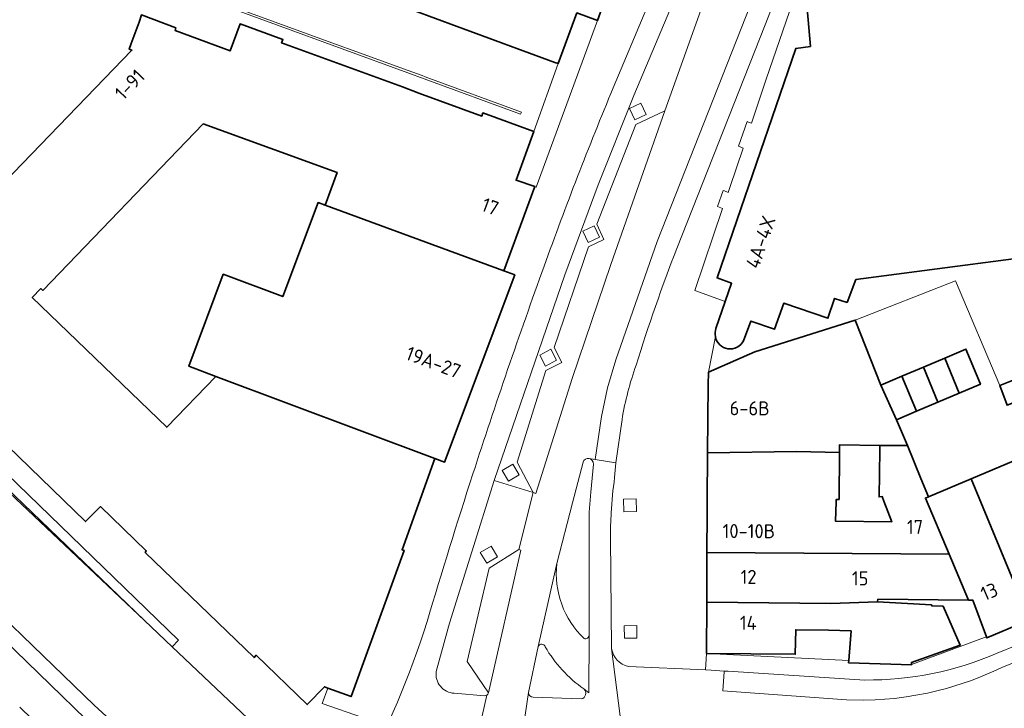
# Model space of a CAD drawing. Extents: x 152761 to 155748, y 459947 to 462743.
# Tile 244 of 256: x 154744 to 154838, y 462343 to 462409. Entities that reach past the tile are written whole.
import ezdxf
from ezdxf.enums import TextEntityAlignment as Align

# ---------------------------------------------------------------- set-up
doc = ezdxf.new("R2010")
doc.units = 0
doc.header["$LTSCALE"] = 0.75
doc.linetypes.add('AM-AS', pattern=[16, 10, -2, 2, -2])
for name, color, linetype, lineweight in [('B-RO-AM-AS_SPOOR-G', 251, 'AM-AS', 18), ('B-RO-GR-GROENVOORZIENING-GV', 251, 'CONTINUOUS', 18), ('B-RO-GR-HAAG-GV', 251, 'CONTINUOUS', 13), ('B-RO-IE-TERREINAFSCHEIDING_KUNSTMATIG_MUUR-G', 251, 'IE-TERREINAFSCHEIDING-KUNSTMATIG-DICHT', 18), ('B-RO-IE-TERREINAFSCHEIDING_KUNSTMATIG_MUUR-GV', 251, 'CONTINUOUS', 18), ('B-RO-OG-BEBOUWING-GV', 6, 'CONTINUOUS', 35), ('B-RO-OG-BEBOUWING-T18', 1, 'CONTINUOUS', 18), ('B-RO-OG-TERREIN_CULTUURSCHEIDING-GV', 251, 'CONTINUOUS', 18), ('B-RO-VH-VERHARDING_ASFALT-GV', 251, 'CONTINUOUS', 18), ('B-RO-VH-VERHARDING_BETONSTRAATSTEEN-GV', 251, 'CONTINUOUS', 18), ('B-RO-VH-VERHARDING_HALFVERHARDING-GV', 251, 'CONTINUOUS', 18), ('B-RO-VH-VERHARDING_STRAATBAKSTEEN-GV', 251, 'CONTINUOUS', 18), ('B-RO-VH-VERHARDING_TEGEL-GV', 251, 'CONTINUOUS', 18)]:
    doc.layers.add(name, color=color, linetype=linetype, lineweight=lineweight)
doc.styles.add('NLCS-ISO-M200-T18', font='NLCS-ISO.ttf', dxfattribs={"height": 0.36})
doc.linetypes.add('IE-TERREINAFSCHEIDING-KUNSTMATIG-DICHT', pattern='A,8,-1,[82,NLCS.SHX,S=0.75,R=90,X=0,Y=0],-1', length=10)

msp = doc.modelspace()

# ---------------------------------------------------------------- linework, layer by layer
at = {"layer": 'B-RO-AM-AS_SPOOR-G', "flags": 128}
msp.add_lwpolyline([(155681.987, 461195.763), (155672.897, 461211.998), (155658.384, 461238), (155648.351, 461255.973), (155631.803, 461285.539), (155617.005, 461312.012), (155604.143, 461335.108), (155586.106, 461367.342), (155573.02, 461390.792), (155559.991, 461413.975), (155544.73, 461441.297), (155529.591, 461468.574), (155516.181, 461492.539), (155500.425, 461520.67), (155487.311, 461544.201), (155472.908, 461569.975), (155459.676, 461593.56), (155452.428, 461606.124), (155446.443, 461616.221), (155440.009, 461626.758), (155432.431, 461638.783), (155427.999, 461645.62), (155419.637, 461658.231), (155411.687, 461669.817), (155404.43, 461680.083), (155396.489, 461691.108), (155386.222, 461704.969), (155375.934, 461718.105), (155367.385, 461728.826), (155358.538, 461739.712), (155349.636, 461750.151), (155339.349, 461762.035), (155326.593, 461776.143), (155315.623, 461787.804), (155302.965, 461800.863), (155286.683, 461817.004), (155279.088, 461824.405), (155265.87, 461837.192), (155251.91, 461850.736), (155235.055, 461867.015), (155223.768, 461877.851), (155210.731, 461890.47), (155196.665, 461904.045), (155180.515, 461919.578), (155162.215, 461937.301), (155146.061, 461952.951), (155129.233, 461969.126), (155112.429, 461985.449), (155089.419, 462007.664), (155069.182, 462027.224), (155049.179, 462046.54), (155031.327, 462063.779), (155013.24, 462081.298), (154991.538, 462102.251), (154971.216, 462121.853), (154947.336, 462145.018), (154926.087, 462165.465), (154903.331, 462187.394), (154885.668, 462204.449), (154866.26, 462223.265), (154854.532, 462234.618), (154837.057, 462251.563), (154828.307, 462260.46), (154819.869, 462269.224), (154807.197, 462281.919), (154798.331, 462290.411), (154775.258, 462312.873), (154762.216, 462325.461), (154742.643, 462344.37), (154723.927, 462362.402), (154710.544, 462375.359), (154692.99, 462392.257), (154675.511, 462409.117), (154657.482, 462426.5), (154637.826, 462445.435), (154617.093, 462465.509), (154594.11, 462487.696), (154586.212, 462495.316)], dxfattribs=at)
at = {"layer": 'B-RO-GR-GROENVOORZIENING-GV', "flags": 128}
msp.add_lwpolyline([(154570.723, 462519.547), (154566.664, 462524.051), (154566.039, 462523.504), (154565.042, 462522.631), (154565.163, 462522.493), (154565.179, 462522.507), (154568.134, 462519.46), (154576.349, 462510.586), (154584.591, 462502.112), (154588.799, 462497.968), (154743.24, 462348.777), (154763.509, 462329.1), (154764.866, 462327.666), (154764.995, 462327.785), (154766.003, 462329.44), (154761.427, 462333.824), (154750.806, 462343.542), (154736.067, 462357.79), (154721.3, 462371.9)], dxfattribs=at)
for points in [[(154719.516, 462389.903), (154700.508, 462408.14), (154699.812, 462407.422), (154718.824, 462389.181), (154723.306, 462384.881), (154722.216, 462383.741), (154730.744, 462375.551), (154755.628, 462351.654), (154758.277, 462349.149), (154758.884, 462349.766), (154740.379, 462367.685), (154723.628, 462383.771), (154724.718, 462384.912)], [(154802.627, 462399.653), (154803.716, 462400.158), (154803.212, 462401.247), (154802.123, 462400.742)], [(154798.137, 462387.887), (154799.225, 462388.391), (154798.721, 462389.48), (154797.632, 462388.975)], [(154794.071, 462376.046), (154795.129, 462376.611), (154794.564, 462377.669), (154793.506, 462377.104)], [(154791.55, 462365.63), (154790.928, 462366.656), (154789.902, 462366.033), (154790.524, 462365.007)], [(154802.767, 462362.105), (154802.75, 462363.305), (154801.55, 462363.287), (154801.568, 462362.087)], [(154789.462, 462357.772), (154788.84, 462358.798), (154787.814, 462358.175), (154788.436, 462357.149)], [(154802.826, 462349.968), (154802.809, 462351.168), (154801.609, 462351.151), (154801.626, 462349.951)]]:
    msp.add_lwpolyline(points, close=True, dxfattribs=at)
at = {"layer": 'B-RO-GR-HAAG-GV', "flags": 128}
for points in [[(154570.723, 462519.547), (154566.664, 462524.051), (154566.039, 462523.504), (154565.042, 462522.631), (154565.163, 462522.493), (154565.179, 462522.507), (154568.134, 462519.46), (154576.349, 462510.586), (154584.591, 462502.112), (154588.799, 462497.968), (154743.24, 462348.777), (154763.509, 462329.1), (154764.866, 462327.666), (154764.995, 462327.785), (154766.003, 462329.44)], [(154766.003, 462329.44), (154761.427, 462333.824), (154750.806, 462343.542), (154736.067, 462357.79), (154721.3, 462371.9), (154711.433, 462381.491), (154707.308, 462385.467), (154692.595, 462399.679), (154677.858, 462413.875), (154663.145, 462428.09), (154648.409, 462442.298), (154634.442, 462455.815), (154628.762, 462461.294), (154619.701, 462470.035), (154605.7, 462483.549), (154591.172, 462497.617), (154591.196, 462497.572), (154591.037, 462497.737)]]:
    msp.add_lwpolyline(points, dxfattribs=at)
msp.add_lwpolyline([(154730.744, 462375.551), (154755.628, 462351.654), (154758.277, 462349.149), (154758.884, 462349.766), (154740.379, 462367.685), (154723.628, 462383.771), (154724.718, 462384.912), (154719.516, 462389.903), (154700.508, 462408.14), (154699.812, 462407.422), (154718.824, 462389.181), (154723.306, 462384.881), (154722.216, 462383.741)], close=True, dxfattribs=at)
at = {"layer": 'B-RO-IE-TERREINAFSCHEIDING_KUNSTMATIG_MUUR-G', "flags": 128}
for points in [[(154823.737, 462380.453), (154833.332, 462384.207)], [(154837.588, 462374.178), (154833.332, 462384.207)]]:
    msp.add_lwpolyline(points, dxfattribs=at)
at = {"layer": 'B-RO-IE-TERREINAFSCHEIDING_KUNSTMATIG_MUUR-GV', "flags": 128}
msp.add_lwpolyline([(154791.746, 462400.391), (154782.523, 462403.776), (154782.23, 462403.881), (154780.915, 462404.37), (154775.535, 462406.33), (154774.301, 462406.782), (154762.041, 462411.29), (154761.985, 462411.065), (154780.857, 462404.166), (154782.442, 462403.575), (154791.654, 462400.185)], close=True, dxfattribs=at)
at = {"layer": 'B-RO-OG-BEBOUWING-GV', "flags": 128}
for points in [[(154781.431, 462410.12), (154785.585, 462408.602), (154794.95, 462405.146), (154795.269, 462405.034), (154797.077, 462409.888), (154799.031, 462409.166), (154801.61, 462416.3)], [(154874.124, 462390.915), (154874.528, 462391.139), (154872.285, 462395.31), (154869.509, 462400.473), (154863.301, 462412.02), (154861.957, 462411.916), (154861.396, 462415.907), (154855.536, 462415.134), (154819.128, 462410.331), (154819.439, 462406.688), (154818.045, 462406.483), (154810.499, 462384.494), (154811.886, 462383.984), (154811.286, 462382.239), (154810.392, 462379.638)], [(154729.702, 462380.784), (154749.986, 462361.144), (154751.297, 462362.468), (154751.414, 462362.585), (154755.812, 462358.345), (154755.705, 462358.182), (154766.146, 462348.108), (154766.332, 462348.334), (154771.232, 462343.597), (154772.884, 462345.305), (154773.209, 462345.185), (154775.44, 462344.36), (154780.505, 462358.371), (154780.316, 462358.439), (154783.456, 462367.18), (154762.467, 462375.059), (154757.77, 462370.183), (154744.876, 462382.602), (154745.708, 462383.466), (154745.881, 462383.299), (154761.248, 462399.253), (154774.09, 462394.598), (154772.952, 462391.46), (154790.085, 462385.16), (154793.045, 462393.241), (154791.238, 462393.848), (154792.944, 462398.521), (154788.067, 462400.311), (154787.95, 462400.002), (154781.938, 462402.217), (154780.349, 462402.796), (154768.775, 462407.025), (154768.902, 462407.337), (154764.79, 462408.837), (154763.853, 462406.246), (154758.561, 462408.215), (154758.632, 462408.454), (154755.35, 462409.709), (154755.12, 462409.022), (154754.368, 462406.968), (154754.184, 462406.415), (154754.425, 462406.308), (154742.183, 462393.641)], [(154813.042, 462378.46), (154813.75, 462380.361), (154815.995, 462379.569), (154816.883, 462382.068), (154821.121, 462380.635), (154821.762, 462382.534), (154822.959, 462382.138), (154823.798, 462384.337), (154846.699, 462387.356), (154846.854, 462385.958), (154858.652, 462387.544), (154862.431, 462389.603), (154864.685, 462385.666), (154874.124, 462390.915)]]:
    msp.add_lwpolyline(points, dxfattribs=at)
for points in [[(154790.085, 462385.16), (154772.952, 462391.46), (154772.277, 462391.714), (154768.889, 462382.7), (154763.179, 462384.846), (154759.887, 462376.029), (154762.467, 462375.059), (154783.456, 462367.18), (154784.385, 462366.842), (154791.117, 462384.779)], [(154809.671, 462375.456), (154809.637, 462374.258), (154809.596, 462367.732), (154818.127, 462367.845), (154822.237, 462367.761), (154822.245, 462368.511), (154826.11, 462368.429), (154828.76, 462368.429), (154827.689, 462370.902), (154826.189, 462374.22), (154823.737, 462380.453), (154814.127, 462377.413)], [(154832.323, 462376.817), (154833.712, 462373.452), (154835.729, 462374.306), (154834.34, 462377.671)], [(154830.268, 462375.947), (154831.657, 462372.582), (154833.712, 462373.452), (154832.323, 462376.817)], [(154831.657, 462372.582), (154830.268, 462375.947), (154828.215, 462375.078), (154829.604, 462371.713)], [(154841.863, 462373.7), (154841.098, 462375.597), (154837.588, 462374.178), (154838.289, 462372.283)], [(154828.215, 462375.078), (154826.189, 462374.22), (154827.689, 462370.902), (154829.604, 462371.713)], [(154832.741, 462358.011), (154830.458, 462363.387), (154830.75, 462363.511), (154830.035, 462365.278), (154828.76, 462368.429), (154826.11, 462368.429), (154826.103, 462367.971), (154826.028, 462363.51), (154826.326, 462363.537), (154826.488, 462363.106), (154827.244, 462361.104), (154821.839, 462361.186), (154821.911, 462363.03), (154821.92, 462363.267), (154822.19, 462363.267), (154822.237, 462367.761), (154818.127, 462367.845), (154809.596, 462367.732), (154809.567, 462363.107), (154809.56, 462361.918), (154809.536, 462358.19)], [(154844.522, 462353.444), (154838.937, 462366.977), (154834.858, 462365.25), (154840.443, 462351.717)], [(154834.592, 462353.605), (154835.018, 462353.601), (154836.312, 462350.1), (154836.354, 462349.986), (154840.443, 462351.717), (154834.858, 462365.25), (154830.75, 462363.511), (154830.458, 462363.387), (154832.741, 462358.011)], [(154834.592, 462353.605), (154832.741, 462358.011), (154809.536, 462358.19), (154809.506, 462353.414), (154821.387, 462353.294), (154825.881, 462353.445), (154825.916, 462353.688)], [(154809.506, 462353.414), (154809.475, 462348.498), (154817.992, 462348.425), (154818.034, 462350.772), (154821.178, 462350.728), (154823.34, 462350.662), (154823.116, 462347.841), (154823.097, 462347.608), (154829.151, 462347.418), (154829.147, 462347.447), (154829.124, 462347.634), (154833.8, 462349.309), (154832.152, 462353.039), (154831.071, 462353.066), (154831.044, 462353.174), (154825.881, 462353.445), (154821.387, 462353.294)]]:
    msp.add_lwpolyline(points, close=True, dxfattribs=at)
at = {"layer": 'B-RO-OG-BEBOUWING-GV'}
for points in [[(154810.392, 462379.638, 0.133957), (154810.335, 462378.87)], [(154810.335, 462378.87, 0.71145), (154813.042, 462378.46)]]:
    msp.add_lwpolyline(points, format="xyb", dxfattribs=at)
at = {"layer": 'B-RO-OG-TERREIN_CULTUURSCHEIDING-GV', "flags": 128}
msp.add_lwpolyline([(154738.562, 462367.795), (154755.628, 462351.654), (154730.744, 462375.551), (154730.272, 462375.06), (154723.204, 462378.841)], dxfattribs=at)
at = {"layer": 'B-RO-VH-VERHARDING_ASFALT-GV', "flags": 128}
for points in [[(154798.233, 462367.185), (154798.83, 462367.09), (154799.416, 462371.212), (154799.99, 462373.954), (154800.799, 462376.638), (154804.754, 462387.981), (154819.959, 462426.59), (154820.15, 462427.047), (154820.385, 462427.483), (154820.652, 462427.901), (154820.959, 462428.287), (154821.296, 462428.647), (154821.67, 462428.976)], [(154821.67, 462428.976), (154821.296, 462428.647), (154820.959, 462428.287), (154820.652, 462427.901), (154820.385, 462427.483), (154820.15, 462427.047), (154819.959, 462426.59), (154804.754, 462387.981), (154800.799, 462376.638), (154799.99, 462373.954), (154799.416, 462371.212), (154798.83, 462367.09), (154800.802, 462366.776), (154801.395, 462370.927)], [(154806.642, 462387.321), (154815.099, 462408.766), (154818.92, 462418.521), (154820.58, 462422.729), (154821.85, 462425.934), (154821.95, 462426.194), (154821.968, 462426.231), (154822.105, 462426.518), (154822.292, 462426.83), (154822.505, 462427.123), (154822.745, 462427.39), (154823.008, 462427.638), (154821.734, 462429.028)], [(154814.113, 462424.666), (154805.501, 462400.514), (154800.319, 462385.776), (154796.619, 462374.847), (154793.145, 462363.843), (154792.871, 462363.936), (154791.497, 462358.466), (154791.71, 462358.398), (154788.602, 462344.719), (154788.543, 462344.604), (154788.452, 462344.509), (154787.606, 462340.83), (154787.357, 462339.984), (154787.344, 462339.945), (154783.873, 462326.21)], [(154715.365, 462383.249), (154714.18, 462384.393), (154711.433, 462381.491), (154721.3, 462371.9), (154736.067, 462357.79), (154750.806, 462343.542), (154761.427, 462333.824), (154766.003, 462329.44), (154768.643, 462326.961), (154772.089, 462323.414), (154772.108, 462323.394), (154772.95, 462322.14)], [(154755.628, 462351.654), (154738.562, 462367.795)], [(154782.168, 462307.804), (154784.112, 462314.43), (154784.12, 462314.45), (154785.461, 462318.73), (154785.479, 462318.795), (154787.023, 462324.151), (154787.03, 462324.161), (154791.856, 462340.832), (154791.859, 462340.849), (154792.419, 462344.748), (154793.358, 462349.182), (154795.15, 462357.123), (154796.654, 462362.936), (154797.662, 462366.832)], [(154795.15, 462357.123), (154793.358, 462349.182)], [(154771.936, 462336.394), (154771.345, 462336.82), (154770.795, 462337.297), (154766.736, 462341.148), (154758.277, 462349.149), (154755.628, 462351.654)], [(154797.741, 462345.104), (154798.225, 462344.741), (154798.237, 462350.261)]]:
    msp.add_lwpolyline(points, dxfattribs=at)
at = {"layer": 'B-RO-VH-VERHARDING_ASFALT-GV'}
for points in [[(154802.738, 462376.141, -0.016076), (154806.642, 462387.321)], [(154801.395, 462370.927, -0.043155), (154802.738, 462376.141)], [(154797.662, 462366.832, -0.359228), (154798.233, 462367.185)], [(154797.76, 462349.921, -0.233566), (154795.15, 462357.123)], [(154798.237, 462350.261, -0.500297), (154797.76, 462349.921)], [(154793.358, 462349.182, -0.698375), (154794.031, 462349.132)], [(154794.031, 462349.132, 0.109079), (154797.741, 462345.104)]]:
    msp.add_lwpolyline(points, format="xyb", dxfattribs=at)
at = {"layer": 'B-RO-VH-VERHARDING_BETONSTRAATSTEEN-GV', "flags": 128}
for points in [[(154805.501, 462400.514), (154802.707, 462399.186), (154798.984, 462389.648), (154799.665, 462388.177), (154798.177, 462387.479), (154794.882, 462377.81), (154795.611, 462376.383), (154794.103, 462375.623), (154791.331, 462366.844), (154792.871, 462363.936), (154793.145, 462363.843), (154796.619, 462374.847), (154800.319, 462385.776)], [(154791.497, 462358.466), (154788.667, 462356.668), (154786.566, 462347.742), (154788.602, 462344.719), (154791.71, 462358.398)]]:
    msp.add_lwpolyline(points, close=True, dxfattribs=at)
at = {"layer": 'B-RO-VH-VERHARDING_HALFVERHARDING-GV', "flags": 128}
msp.add_lwpolyline([(154588.799, 462497.968), (154588.691, 462497.853), (154583.784, 462492.83), (154583.65, 462492.697), (154738.467, 462343.626), (154760.058, 462322.603), (154760.859, 462321.109), (154760.868, 462321.092), (154762.37, 462323.6), (154761.706, 462324.252), (154763.343, 462325.89), (154763.738, 462325.511), (154764.866, 462327.666), (154763.509, 462329.1), (154743.24, 462348.777)], close=True, dxfattribs=at)
at = {"layer": 'B-RO-VH-VERHARDING_STRAATBAKSTEEN-GV', "flags": 128}
msp.add_lwpolyline([(154799.031, 462409.166), (154797.077, 462409.888), (154795.269, 462405.034), (154792.944, 462398.521), (154791.238, 462393.848), (154793.045, 462393.241), (154793.156, 462393.202)], close=True, dxfattribs=at)
for points in [[(154863.745, 462357.774), (154863.174, 462359.091), (154852.579, 462354.762), (154839.228, 462349.291), (154837.335, 462348.527)], [(154824.67, 462345.953), (154811.561, 462346.79), (154811.185, 462346.814), (154811.179, 462346.729), (154811.041, 462344.914), (154822.893, 462344.044), (154824.501, 462344.021), (154825.653, 462344.054), (154826.572, 462344.11), (154827.494, 462344.196), (154828.629, 462344.341), (154829.541, 462344.488), (154830.673, 462344.704), (154831.573, 462344.912), (154832.478, 462345.145), (154834.001, 462345.611), (154834.88, 462345.915), (154835.753, 462346.249), (154837.019, 462346.788), (154837.789, 462347.154), (154840.898, 462348.408), (154852.583, 462353.121), (154863.434, 462357.497), (154863.892, 462357.682)], [(154800.393, 462348.98), (154801.231, 462342.499), (154810.406, 462342.106), (154810.385, 462340.593), (154820.275, 462340.212), (154824.48, 462340.079)], [(154842.424, 462344.625), (154842.38, 462344.734), (154840.898, 462348.408), (154837.789, 462347.154), (154837.019, 462346.788), (154835.753, 462346.249), (154834.88, 462345.915), (154834.001, 462345.611), (154832.478, 462345.145), (154831.573, 462344.912), (154830.673, 462344.704), (154829.541, 462344.488), (154828.629, 462344.341), (154827.494, 462344.196), (154826.572, 462344.11), (154825.653, 462344.054), (154824.501, 462344.021), (154822.893, 462344.044), (154811.041, 462344.914), (154811.179, 462346.729), (154811.185, 462346.814), (154809.921, 462346.895), (154809.383, 462346.918), (154802.012, 462347.24)]]:
    msp.add_lwpolyline(points, dxfattribs=at)
at = {"layer": 'B-RO-VH-VERHARDING_STRAATBAKSTEEN-GV'}
for points in [[(154802.012, 462347.24, -0.303962), (154800.393, 462348.98)], [(154837.335, 462348.527, -0.104387), (154824.67, 462345.953)]]:
    msp.add_lwpolyline(points, format="xyb", dxfattribs=at)
at = {"layer": 'B-RO-VH-VERHARDING_TEGEL-GV', "flags": 128}
for points in [[(154800.546, 462402.71), (154818.319, 462444.962), (154818.708, 462445.888), (154818.722, 462445.92)], [(154818.319, 462444.962), (154800.546, 462402.71)], [(154818.394, 462439.656), (154802.519, 462401.972), (154799.102, 462393.421), (154795.91, 462384.785), (154789.132, 462365.087), (154792.871, 462363.936), (154791.331, 462366.844), (154794.103, 462375.623), (154795.611, 462376.383), (154794.882, 462377.81), (154798.177, 462387.479), (154799.665, 462388.177), (154798.984, 462389.648), (154802.707, 462399.186), (154805.501, 462400.514), (154814.113, 462424.666)], [(154789.132, 462365.087), (154795.91, 462384.785), (154799.102, 462393.421), (154802.519, 462401.972), (154818.394, 462439.656)], [(154815.216, 462403.529), (154818.079, 462411.923), (154820.427, 462412.21), (154820.428, 462412.212), (154821.134, 462413.134), (154824.102, 462417.012), (154823.566, 462421.574), (154823.524, 462421.783), (154823.142, 462424.39), (154824.249, 462426.225), (154824.19, 462426.292), (154823.008, 462427.638), (154822.745, 462427.39), (154822.505, 462427.123), (154822.292, 462426.83), (154822.105, 462426.518), (154821.968, 462426.231), (154821.95, 462426.194), (154821.85, 462425.934), (154820.58, 462422.729), (154818.92, 462418.521), (154815.099, 462408.766), (154806.642, 462387.321)], [(154801.61, 462416.3), (154799.031, 462409.166), (154793.156, 462393.202), (154793.045, 462393.241), (154790.085, 462385.16), (154791.117, 462384.779), (154784.385, 462366.842), (154783.456, 462367.18), (154780.316, 462358.439), (154780.505, 462358.371), (154775.44, 462344.36), (154773.209, 462345.185), (154772.66, 462343.716), (154776.536, 462342.346), (154774.873, 462339.687), (154773.299, 462336.93), (154772.519, 462337.066), (154771.936, 462336.394)], [(154810.392, 462379.638), (154811.286, 462382.239), (154808.359, 462383.287), (154811.025, 462391.136), (154810.528, 462391.332), (154811.07, 462392.883), (154811.212, 462392.826), (154811.568, 462392.683), (154811.728, 462393.159), (154812.994, 462396.932), (154812.778, 462397.029), (154812.55, 462397.132), (154813.39, 462399.478), (154813.504, 462399.436), (154813.785, 462399.332), (154815.216, 462403.529)], [(154740.379, 462367.685), (154758.884, 462349.766), (154758.277, 462349.149), (154766.736, 462341.148), (154770.795, 462337.297), (154771.345, 462336.82), (154771.936, 462336.394), (154772.519, 462337.066), (154773.299, 462336.93), (154774.873, 462339.687), (154776.536, 462342.346), (154772.66, 462343.716), (154773.209, 462345.185), (154772.884, 462345.305), (154771.232, 462343.597), (154766.332, 462348.334), (154766.146, 462348.108), (154755.705, 462358.182), (154755.812, 462358.345), (154751.414, 462362.585), (154751.297, 462362.468), (154749.986, 462361.144), (154729.702, 462380.784)], [(154802.012, 462347.24), (154809.383, 462346.918), (154809.475, 462348.498), (154809.506, 462353.414), (154809.536, 462358.19), (154809.56, 462361.918), (154809.567, 462363.107), (154809.596, 462367.732), (154809.637, 462374.258), (154809.671, 462375.456), (154810.335, 462378.87)], [(154801.395, 462370.927), (154800.802, 462366.776), (154800.683, 462365.349)], [(154800.683, 462365.349), (154800.802, 462366.776), (154798.83, 462367.09), (154798.233, 462367.185)], [(154797.662, 462366.832), (154796.654, 462362.936), (154795.15, 462357.123)], [(154798.401, 462363.95), (154798.649, 462366.632)], [(154798.649, 462366.632), (154798.401, 462363.95)], [(154792.871, 462363.936), (154789.132, 462365.087), (154784.874, 462351.389), (154783.59, 462346.772)], [(154783.59, 462346.772), (154784.874, 462351.389), (154789.132, 462365.087)], [(154785.311, 462344.689), (154788.224, 462344.439), (154788.344, 462344.457), (154788.452, 462344.509), (154788.543, 462344.604), (154788.602, 462344.719), (154786.566, 462347.742), (154788.667, 462356.668), (154791.497, 462358.466), (154792.871, 462363.936)], [(154798.23, 462360.895), (154798.237, 462350.275), (154798.237, 462350.261), (154798.225, 462344.741), (154797.741, 462345.104)], [(154798.237, 462350.261), (154798.237, 462350.275), (154798.23, 462360.895)], [(154800.286, 462359.626), (154800.393, 462348.98)], [(154801.736, 462338.643), (154801.231, 462342.499), (154800.393, 462348.98), (154800.286, 462359.626)], [(154837.335, 462348.527), (154839.228, 462349.291), (154852.579, 462354.762), (154863.174, 462359.091), (154863.745, 462357.774)], [(154840.443, 462351.717), (154836.354, 462349.986), (154836.312, 462350.1), (154836.119, 462350.029), (154829.147, 462347.447), (154829.151, 462347.418), (154823.097, 462347.608), (154823.116, 462347.841), (154809.475, 462348.498), (154809.383, 462346.918), (154809.921, 462346.895), (154811.185, 462346.814)], [(154793.358, 462349.182), (154792.419, 462344.748)], [(154811.185, 462346.814), (154811.561, 462346.79), (154824.67, 462345.953)], [(154787.606, 462340.83), (154788.452, 462344.509), (154788.344, 462344.457), (154788.224, 462344.439), (154785.311, 462344.689)], [(154792.419, 462344.748), (154791.859, 462340.849)], [(154792.894, 462344.298), (154797.487, 462344.142)], [(154797.487, 462344.142), (154792.894, 462344.298)]]:
    msp.add_lwpolyline(points, dxfattribs=at)
at = {"layer": 'B-RO-VH-VERHARDING_TEGEL-GV'}
for points in [[(154800.546, 462402.71, 0.012396), (154793.94, 462385.635)], [(154793.94, 462385.635, -0.012396), (154800.546, 462402.71)], [(154806.642, 462387.321, 0.016076), (154802.738, 462376.141)], [(154793.94, 462385.635, 0.008737), (154787.106, 462365.709)], [(154787.106, 462365.709, -0.008737), (154793.94, 462385.635)], [(154810.335, 462378.87, -0.133957), (154810.392, 462379.638)], [(154802.738, 462376.141, 0.043155), (154801.395, 462370.927)], [(154798.233, 462367.185, 0.359228), (154797.662, 462366.832)], [(154798.649, 462366.632, 0.376591), (154798.233, 462367.185)], [(154798.233, 462367.185, -0.376591), (154798.649, 462366.632)], [(154787.106, 462365.709, 0.006085), (154782.716, 462351.56)], [(154782.716, 462351.56, -0.006085), (154787.106, 462365.709)], [(154800.683, 462365.349, 0.019877), (154800.354, 462361.976)], [(154800.354, 462361.976, -0.019877), (154800.683, 462365.349)], [(154798.23, 462360.895, -0.027175), (154798.401, 462363.95)], [(154798.401, 462363.95, 0.027175), (154798.23, 462360.895)], [(154800.354, 462361.976, 0.013606), (154800.286, 462359.626)], [(154800.286, 462359.626, -0.013606), (154800.354, 462361.976)], [(154795.15, 462357.123, 0.233566), (154797.76, 462349.921)], [(154782.716, 462351.56, -0.048695), (154776.311, 462336.424)], [(154776.311, 462336.424, 0.048695), (154782.716, 462351.56)], [(154797.76, 462349.921, 0.500297), (154798.237, 462350.261)], [(154794.031, 462349.132, 0.698375), (154793.358, 462349.182)], [(154797.741, 462345.104, -0.109079), (154794.031, 462349.132)], [(154800.393, 462348.98, 0.303962), (154802.012, 462347.24)], [(154824.67, 462345.953, 0.104387), (154837.335, 462348.527)], [(154783.59, 462346.772, 0.442165), (154785.311, 462344.689)], [(154785.311, 462344.689, -0.442165), (154783.59, 462346.772)], [(154792.419, 462344.748, 0.390307), (154792.894, 462344.298)], [(154792.894, 462344.298, -0.390307), (154792.419, 462344.748)], [(154797.487, 462344.142, 0.603132), (154797.741, 462345.104)], [(154797.741, 462345.104, -0.603132), (154797.487, 462344.142)]]:
    msp.add_lwpolyline(points, format="xyb", dxfattribs=at)
at = {"layer": 'B-RO-VH-VERHARDING_TEGEL-GV', "flags": 128}
for points in [[(154802.627, 462399.653), (154802.123, 462400.742), (154803.212, 462401.247), (154803.716, 462400.158)], [(154798.137, 462387.887), (154797.632, 462388.975), (154798.721, 462389.48), (154799.225, 462388.391)], [(154794.071, 462376.046), (154793.506, 462377.104), (154794.564, 462377.669), (154795.129, 462376.611)], [(154791.55, 462365.63), (154790.524, 462365.007), (154789.902, 462366.033), (154790.928, 462366.656)], [(154802.767, 462362.105), (154801.568, 462362.087), (154801.55, 462363.287), (154802.75, 462363.305)], [(154789.462, 462357.772), (154788.436, 462357.149), (154787.814, 462358.175), (154788.84, 462358.798)], [(154802.826, 462349.968), (154801.626, 462349.951), (154801.609, 462351.151), (154802.809, 462351.168)]]:
    msp.add_lwpolyline(points, close=True, dxfattribs=at)

# ---------------------------------------------------------------- texts
at = {"layer": 'B-RO-OG-BEBOUWING-T18', "style": 'NLCS-ISO-M200-T18'}
for s, rotation, p in [('1-91', 46, (154754.215, 462403.031)), ('17', 339.8, (154788.761, 462391.337)), ('4A-4X', 71.1, (154814.676, 462387.926)), ('19A-27', 339.4, (154783.318, 462376.407)), ('6-6B', 359.7, (154813.623, 462371.995)), ('17', 359.4, (154829.466, 462360.624)), ('10-10B', 359.7, (154813.549, 462360.225)), ('12', 359.7, (154813.521, 462355.839)), ('15', 359.4, (154824.214, 462355.7)), ('13', 23, (154836.581, 462354.426)), ('14', 359.7, (154813.494, 462351.439))]:
    msp.add_text(s, height=1.35, rotation=rotation, dxfattribs=at).set_placement(p, align=Align.MIDDLE)

doc.saveas('drawing.dxf')
